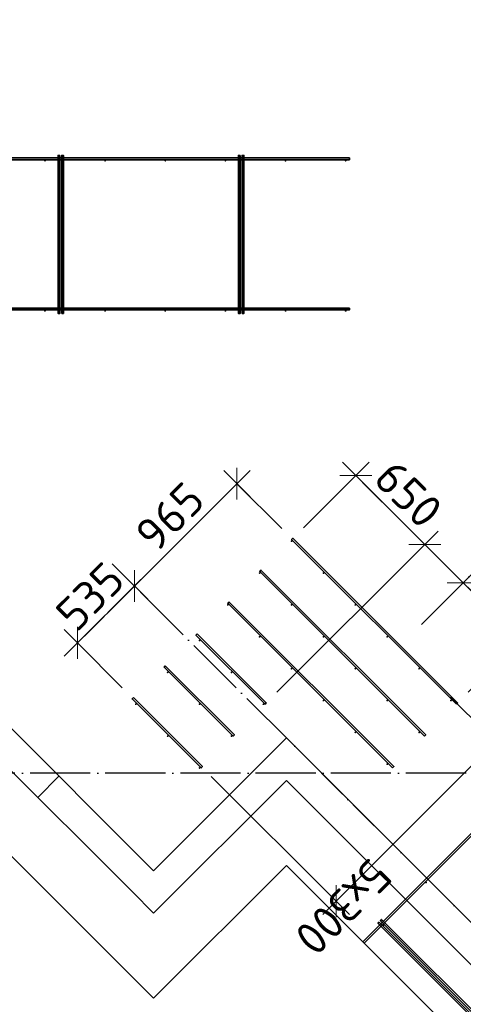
# Model space of a CAD drawing. Header units: millimetres. Extents: x -3483 to 105345, y -283423 to 72284.
# Tile 97 of 165: x 81677 to 84627, y 6862 to 13417. Entities that reach past the tile are written whole.
import ezdxf

# ---------------------------------------------------------------- set-up
doc = ezdxf.new("R2010")
doc.units = ezdxf.units.MM
doc.header["$PDMODE"] = 65
for name, pattern in [('______11', [500, 400, -50, 0, -50]), ('______2', [270, 200, -70]), ('______5', [1100, 800, -100, 100, -100])]:
    doc.linetypes.add(name, pattern=pattern)
for name, color, linetype, lineweight in [('Арм.стержн. Доп. арматура', 180, 'Continuous', 35), ('Размерная линия_ общее', 7, 'Continuous', 13), ('Стена_ общее', 7, 'Continuous', 35), ('Фундамент_ общее', 7, 'Continuous', 35)]:
    doc.layers.add(name, color=color, linetype=linetype, lineweight=lineweight)
doc.layers.add('Арм.стержн. Фиксатор', color=7, linetype='Continuous', lineweight=35, true_color=0x501e0f)
doc.layers.add('Осевая линия_ общее', color=7, linetype='______5', lineweight=13, true_color=0xa0a0a0)
doc.styles.add('ISOCPEUR', font='ISOCPEUR')
doc.dimstyles.new('DIMSTYLE_4', dxfattribs={"dimtxt": 220, "dimasz": 250, "dimexe": 0, "dimexo": 0, "dimgap": 110, "dimtad": 2, "dimdec": 0, "dimrnd": 5, "dimzin": 12, "dimdsep": 46, "dimtxsty": 'ISOCPEUR', "dimblk1": 'ALL_ML_STRICH', "dimblk2": 'ALL_ML_STRICH', "dimsah": 1, "dimcen": 0, "dimclrd": 7, "dimclre": 256, "dimclrt": 7, "dimadec": 0, "dimazin": 0, "dimtfac": 1, "dimtdec": 0, "dimtix": 1, "dimtmove": 2, "dimatfit": 3, "dimfxl": 0, "dimtzin": 0, "dimlwd": 0, "dimlwe": -3, "dimarcsym": 0})
doc.dimstyles.new('DIMSTYLE_5', dxfattribs={"dimtxt": 220, "dimasz": 250, "dimexe": 0, "dimexo": 0, "dimgap": 110, "dimtad": 2, "dimdec": 0, "dimrnd": 5, "dimzin": 12, "dimdsep": 46, "dimtxsty": 'ISOCPEUR', "dimblk1": 'ALL_ML_STRICH', "dimblk2": 'ALL_ML_STRICH', "dimsah": 1, "dimcen": 0, "dimclrd": 7, "dimclre": 256, "dimclrt": 7, "dimadec": 0, "dimazin": 0, "dimtfac": 1, "dimtdec": 0, "dimtix": 1, "dimtmove": 2, "dimatfit": 3, "dimfxl": 0, "dimtvp": 1.2, "dimtzin": 0, "dimlwd": 0, "dimlwe": -3, "dimarcsym": 0})

# ---------------------------------------------------------------- blocks, each defined once
blk = doc.blocks.new('ALL_ML_STRICH')
at = {"color": 0, "linetype": 'ByBlock', "lineweight": -2}
for p, q in [((-0.3, -0.3), (0.3, 0.3)), ((0, -0.5), (0, 0.5)), ((-1, 0), (0.5, 0))]:
    blk.add_line(p, q, dxfattribs=at)
blk = doc.blocks.new('*D669')
at = {"layer": 'DEFPOINTS', "color": 7, "linetype": 'Continuous', "lineweight": 13, "transparency": 33554687}
for p in [(83122.1, 10327.8), (83490.6, 9958.9), (82449.3, 9636.9)]:
    blk.add_point(p, dxfattribs=at)
at = {"layer": 'Размерная линия_ общее', "color": 7, "linetype": 'Continuous', "lineweight": -2, "transparency": 33554687}
blk.add_line((83122.1, 10327.8), (82439.9, 9646.3), dxfattribs=at)
at = {"layer": 'Размерная линия_ общее', "color": 253, "linetype": 'Continuous', "lineweight": -2, "true_color": 0xa0a0a0, "transparency": 33554687}
for p, q in [((83419.9, 10029.6), (83122.1, 10327.8)), ((82439.9, 9646.3), (82439.9, 9646.3))]:
    blk.add_line(p, q, dxfattribs=at)
at = {"layer": 'Размерная линия_ общее', "color": 7, "linetype": 'Continuous', "lineweight": 13, "transparency": 33554687, "xscale": 250, "yscale": 250, "zscale": 250}
for p, rotation in [((83122.1, 10327.8), 44.96761676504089), ((82439.9, 9646.3), 224.9676167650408)]:
    blk.add_blockref('ALL_ML_STRICH', p, dxfattribs=dict(at, rotation=rotation))
at = {"layer": 'Размерная линия_ общее', "color": 7, "linetype": 'Continuous', "lineweight": 13, "transparency": 33554687, "insert": (82675.7, 10108), "char_height": 220, "width": 660, "attachment_point": 5, "rotation": 44.96762, "style": 'ISOCPEUR'}
blk.add_mtext('\\A1;{965}', dxfattribs=at)
blk = doc.blocks.new('*D670')
at = {"layer": 'DEFPOINTS', "color": 7, "linetype": 'Continuous', "lineweight": 13, "transparency": 33554687}
for p in [(82439.9, 9646.3), (82449.3, 9636.9), (82429.3, 8898.8)]:
    blk.add_point(p, dxfattribs=at)
at = {"layer": 'Размерная линия_ общее', "color": 7, "linetype": 'Continuous', "lineweight": -2, "transparency": 33554687}
blk.add_line((82439.9, 9646.3), (82060.9, 9267.7), dxfattribs=at)
at = {"layer": 'Размерная линия_ общее', "color": 253, "linetype": 'Continuous', "lineweight": -2, "true_color": 0xa0a0a0, "transparency": 33554687}
for p, q in [((82439.9, 9646.3), (82439.9, 9646.3)), ((82358.7, 8969.6), (82060.9, 9267.7))]:
    blk.add_line(p, q, dxfattribs=at)
at = {"layer": 'Размерная линия_ общее', "color": 7, "linetype": 'Continuous', "lineweight": 13, "transparency": 33554687, "xscale": 250, "yscale": 250, "zscale": 250}
for p, rotation in [((82439.9, 9646.3), 44.96761676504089), ((82060.9, 9267.7), 224.9676167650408)]:
    blk.add_blockref('ALL_ML_STRICH', p, dxfattribs=dict(at, rotation=rotation))
at = {"layer": 'Размерная линия_ общее', "color": 7, "linetype": 'Continuous', "lineweight": 13, "transparency": 33554687, "insert": (82145.1, 9578), "char_height": 220, "width": 660, "attachment_point": 5, "rotation": 44.96762, "style": 'ISOCPEUR'}
blk.add_mtext('\\A1;{535}', dxfattribs=at)
blk = doc.blocks.new('СЛОЖНЫЙ_ОБЪЕКТ_9')
at = {"layer": 'Осевая линия_ общее', "color": 253, "linetype": '______11', "lineweight": -3, "true_color": 0xa0a0a0, "transparency": 33554687}
for p, q in [((84349.3, 9391.4), (97713.7, 22755.7)), ((89836.5, 2249.7), (82291.7, 9794.5))]:
    blk.add_line(p, q, dxfattribs=at)
blk = doc.blocks.new('*D672')
at = {"layer": 'DEFPOINTS', "color": 7, "linetype": 'Continuous', "lineweight": 13, "transparency": 33554687}
for p in [(83912, 10382.5), (83493.7, 9964.2), (83317, 8868.2)]:
    blk.add_point(p, dxfattribs=at)
at = {"layer": 'Размерная линия_ общее', "color": 253, "linetype": 'Continuous', "lineweight": -2, "true_color": 0xa0a0a0, "transparency": 33554687}
for p, q in [((83564.5, 10034.9), (83912, 10382.5)), ((83387.7, 8938.9), (84371.6, 9922.8))]:
    blk.add_line(p, q, dxfattribs=at)
at = {"layer": 'Размерная линия_ общее', "color": 7, "linetype": 'Continuous', "lineweight": -2, "transparency": 33554687}
blk.add_line((83912, 10382.5), (84371.6, 9922.8), dxfattribs=at)
at = {"layer": 'Размерная линия_ общее', "color": 7, "linetype": 'Continuous', "lineweight": 13, "transparency": 33554687, "xscale": 250, "yscale": 250, "zscale": 250}
for p, rotation in [((83912, 10382.5), 135.0000000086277), ((84371.6, 9922.8), 315.0000000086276)]:
    blk.add_blockref('ALL_ML_STRICH', p, dxfattribs=dict(at, rotation=rotation))
at = {"layer": 'Размерная линия_ общее', "color": 7, "linetype": 'Continuous', "lineweight": 13, "transparency": 33554687, "insert": (84262.8, 10258), "char_height": 220, "width": 660, "attachment_point": 5, "rotation": 315, "style": 'ISOCPEUR'}
blk.add_mtext('\\A1;{650}', dxfattribs=at)
blk = doc.blocks.new('*D673')
at = {"layer": 'DEFPOINTS', "color": 7, "linetype": 'Continuous', "lineweight": 13, "transparency": 33554687}
for p in [(84371.6, 9922.8), (84585.1, 9627.1), (83317, 8868.2)]:
    blk.add_point(p, dxfattribs=at)
at = {"layer": 'Размерная линия_ общее', "color": 253, "linetype": 'Continuous', "lineweight": -2, "true_color": 0xa0a0a0, "transparency": 33554687}
for p, q in [((83387.7, 8938.9), (84371.6, 9922.8)), ((84626.2, 9668.3), (84626.2, 9668.3))]:
    blk.add_line(p, q, dxfattribs=at)
at = {"layer": 'Размерная линия_ общее', "color": 7, "linetype": 'Continuous', "lineweight": -2, "transparency": 33554687}
blk.add_line((84371.6, 9922.8), (84626.2, 9668.3), dxfattribs=at)
at = {"layer": 'Размерная линия_ общее', "color": 7, "linetype": 'Continuous', "lineweight": 13, "transparency": 33554687, "xscale": 250, "yscale": 250, "zscale": 250}
for p, rotation in [((84371.6, 9922.8), 135.0000000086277), ((84626.2, 9668.3), 315.0000000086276)]:
    blk.add_blockref('ALL_ML_STRICH', p, dxfattribs=dict(at, rotation=rotation))
at = {"layer": 'Размерная линия_ общее', "color": 7, "linetype": 'Continuous', "lineweight": 13, "transparency": 33554687, "insert": (85235.9, 9909.3), "char_height": 220, "width": 660, "attachment_point": 5, "rotation": 315, "style": 'ISOCPEUR'}
blk.add_mtext('\\A1;{360}', dxfattribs=at)
blk = doc.blocks.new('*D674')
at = {"layer": 'DEFPOINTS', "color": 7, "linetype": 'Continuous', "lineweight": 13, "transparency": 33554687}
for p in [(84626.2, 9668.3), (84585.1, 9627.1), (84589.8, 8868.2)]:
    blk.add_point(p, dxfattribs=at)
at = {"layer": 'Размерная линия_ общее', "color": 253, "linetype": 'Continuous', "lineweight": -2, "true_color": 0xa0a0a0, "transparency": 33554687}
for p, q in [((84626.2, 9668.3), (84626.2, 9668.3)), ((84660.5, 8938.9), (85008, 9286.4))]:
    blk.add_line(p, q, dxfattribs=at)
at = {"layer": 'Размерная линия_ общее', "color": 7, "linetype": 'Continuous', "lineweight": -2, "transparency": 33554687}
blk.add_line((84626.2, 9668.3), (85008, 9286.4), dxfattribs=at)
at = {"layer": 'Размерная линия_ общее', "color": 7, "linetype": 'Continuous', "lineweight": 13, "transparency": 33554687, "xscale": 250, "yscale": 250, "zscale": 250}
for p, rotation in [((84626.2, 9668.3), 135.0000000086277), ((85008, 9286.4), 315.0000000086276)]:
    blk.add_blockref('ALL_ML_STRICH', p, dxfattribs=dict(at, rotation=rotation))
at = {"layer": 'Размерная линия_ общее', "color": 7, "linetype": 'Continuous', "lineweight": 13, "transparency": 33554687, "insert": (84930.3, 9590.5), "char_height": 220, "width": 660, "attachment_point": 5, "rotation": 315, "style": 'ISOCPEUR'}
blk.add_mtext('\\A1;{540}', dxfattribs=at)
blk = doc.blocks.new('*D675')
at = {"layer": 'DEFPOINTS', "color": 7, "linetype": 'Continuous', "lineweight": 13, "transparency": 33554687}
for p in [(84472, 8977.5), (84840.9, 8609), (82879.6, 8448.6)]:
    blk.add_point(p, dxfattribs=at)
at = {"layer": 'Размерная линия_ общее', "color": 253, "linetype": 'Continuous', "lineweight": -2, "true_color": 0xa0a0a0, "transparency": 33554687}
for p, q in [((84542.7, 8906.8), (84840.9, 8609)), ((82950.3, 8377.9), (83781.1, 7548))]:
    blk.add_line(p, q, dxfattribs=at)
at = {"layer": 'Размерная линия_ общее', "color": 7, "linetype": 'Continuous', "lineweight": -2, "transparency": 33554687}
blk.add_line((84840.9, 8609), (83781.1, 7548), dxfattribs=at)
at = {"layer": 'Размерная линия_ общее', "color": 7, "linetype": 'Continuous', "lineweight": 13, "transparency": 33554687, "xscale": 250, "yscale": 250, "zscale": 250}
for p, rotation in [((84840.9, 8609), 45.03238323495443), ((83781.1, 7548), 225.0323832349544)]:
    blk.add_blockref('ALL_ML_STRICH', p, dxfattribs=dict(at, rotation=rotation))
at = {"layer": 'Размерная линия_ общее', "color": 7, "linetype": 'Continuous', "lineweight": 13, "transparency": 33554687, "insert": (84167, 7693.8), "char_height": 220, "width": 11, "attachment_point": 1, "rotation": 225.03238, "line_spacing_factor": 0.60241, "style": 'ISOCPEUR'}
blk.add_mtext('5х300', dxfattribs=at)
blk = doc.blocks.new('СЛОЖНЫЙ_ОБЪЕКТ_13')
at = {"layer": 'Стена_ общее', "color": 9, "linetype": 'Continuous', "lineweight": -3, "true_color": 0xc7c7c7, "transparency": 33554687}
for p, q in [((79950, 10368.4), (82567.4, 7750.9)), ((82426, 7609.5), (79750, 10285.5)), ((83309.9, 8493.4), (83451.3, 8634.8)), ((83451.3, 8634.8), (88422.3, 3663.9)), ((83309.9, 8493.4), (82567.4, 7750.9)), ((82567.4, 7468.1), (83451.3, 8352)), ((88280.9, 3522.4), (83451.3, 8352)), ((82426, 7609.5), (82567.4, 7468.1))]:
    blk.add_line(p, q, dxfattribs=at)
at = {"layer": 'Стена_ общее', "color": 9, "linetype": '______2', "lineweight": -3, "true_color": 0xc7c7c7, "transparency": 33554687}
blk.add_line((81796.7, 8238.8), (81938.1, 8380.3), dxfattribs=at)

msp = doc.modelspace()

# ---------------------------------------------------------------- hatches: boundary and pattern name
at = {"layer": 'Арм.стержн. Доп. арматура', "linetype": 'Continuous', "lineweight": 35, "transparency": 33554687}
for points in [[(83490.9, 9944.7), (83490.5, 9947), (83489.2, 9949), (83487.2, 9950.3), (83484.9, 9950.7), (83482.6, 9950.3), (83480.7, 9949), (83479.4, 9947), (83478.9, 9944.7), (83479.4, 9942.4), (83480.7, 9940.5), (83482.6, 9939.2), (83484.9, 9938.7), (83487.2, 9939.2), (83489.2, 9940.5), (83490.5, 9942.4)], [(83278.8, 9732.6), (83278.3, 9734.9), (83277, 9736.9), (83275.1, 9738.2), (83272.8, 9738.6), (83270.5, 9738.2), (83268.5, 9736.9), (83267.2, 9734.9), (83266.8, 9732.6), (83267.2, 9730.3), (83268.5, 9728.4), (83270.5, 9727.1), (83272.8, 9726.6), (83275.1, 9727.1), (83277, 9728.4), (83278.3, 9730.3)], [(83703, 9732.6), (83702.6, 9734.9), (83701.3, 9736.9), (83699.3, 9738.2), (83697, 9738.6), (83694.7, 9738.2), (83692.8, 9736.9), (83691.5, 9734.9), (83691, 9732.6), (83691.5, 9730.3), (83692.8, 9728.4), (83694.7, 9727.1), (83697, 9726.6), (83699.3, 9727.1), (83701.3, 9728.4), (83702.6, 9730.3)], [(83066.6, 9520.5), (83066.2, 9522.8), (83064.9, 9524.7), (83062.9, 9526), (83060.6, 9526.5), (83058.4, 9526), (83056.4, 9524.7), (83055.1, 9522.8), (83054.6, 9520.5), (83055.1, 9518.2), (83056.4, 9516.2), (83058.4, 9514.9), (83060.6, 9514.5), (83062.9, 9514.9), (83064.9, 9516.2), (83066.2, 9518.2)], [(83490.9, 9520.5), (83490.5, 9522.8), (83489.2, 9524.7), (83487.2, 9526), (83484.9, 9526.5), (83482.6, 9526), (83480.7, 9524.7), (83479.4, 9522.8), (83478.9, 9520.5), (83479.4, 9518.2), (83480.7, 9516.2), (83482.6, 9514.9), (83484.9, 9514.5), (83487.2, 9514.9), (83489.2, 9516.2), (83490.5, 9518.2)], [(83915.2, 9520.5), (83914.7, 9522.8), (83913.4, 9524.7), (83911.5, 9526), (83909.2, 9526.5), (83906.9, 9526), (83904.9, 9524.7), (83903.6, 9522.8), (83903.2, 9520.5), (83903.6, 9518.2), (83904.9, 9516.2), (83906.9, 9514.9), (83909.2, 9514.5), (83911.5, 9514.9), (83913.4, 9516.2), (83914.7, 9518.2)], [(83278.8, 9308.3), (83278.3, 9310.6), (83277, 9312.6), (83275.1, 9313.9), (83272.8, 9314.3), (83270.5, 9313.9), (83268.5, 9312.6), (83267.2, 9310.6), (83266.8, 9308.3), (83267.2, 9306), (83268.5, 9304.1), (83270.5, 9302.8), (83272.8, 9302.3), (83275.1, 9302.8), (83277, 9304.1), (83278.3, 9306)], [(83703, 9308.3), (83702.6, 9310.6), (83701.3, 9312.6), (83699.3, 9313.9), (83697, 9314.3), (83694.7, 9313.9), (83692.8, 9312.6), (83691.5, 9310.6), (83691, 9308.3), (83691.5, 9306), (83692.8, 9304.1), (83694.7, 9302.8), (83697, 9302.3), (83699.3, 9302.8), (83701.3, 9304.1), (83702.6, 9306)], [(84127.3, 9308.3), (84126.9, 9310.6), (84125.5, 9312.6), (84123.6, 9313.9), (84121.3, 9314.3), (84119, 9313.9), (84117.1, 9312.6), (84115.8, 9310.6), (84115.3, 9308.3), (84115.8, 9306), (84117.1, 9304.1), (84119, 9302.8), (84121.3, 9302.3), (84123.6, 9302.8), (84125.5, 9304.1), (84126.9, 9306)], [(82879.3, 9283.6), (82878.8, 9285.9), (82877.5, 9287.8), (82875.6, 9289.1), (82873.3, 9289.6), (82871, 9289.1), (82869, 9287.8), (82867.7, 9285.9), (82867.3, 9283.6), (82867.7, 9281.3), (82869, 9279.4), (82871, 9278.1), (82873.3, 9277.6), (82875.6, 9278.1), (82877.5, 9279.4), (82878.8, 9281.3)], [(82667.1, 9071.5), (82666.7, 9073.8), (82665.4, 9075.7), (82663.4, 9077), (82661.1, 9077.5), (82658.8, 9077), (82656.9, 9075.7), (82655.6, 9073.8), (82655.1, 9071.5), (82655.6, 9069.2), (82656.9, 9067.2), (82658.8, 9065.9), (82661.1, 9065.5), (82663.4, 9065.9), (82665.4, 9067.2), (82666.7, 9069.2)], [(83091.4, 9071.5), (83090.9, 9073.8), (83089.6, 9075.7), (83087.7, 9077), (83085.4, 9077.5), (83083.1, 9077), (83081.2, 9075.7), (83079.9, 9073.8), (83079.4, 9071.5), (83079.9, 9069.2), (83081.2, 9067.2), (83083.1, 9065.9), (83085.4, 9065.5), (83087.7, 9065.9), (83089.6, 9067.2), (83090.9, 9069.2)], [(83490.9, 9096.2), (83490.5, 9098.5), (83489.2, 9100.5), (83487.2, 9101.8), (83484.9, 9102.2), (83482.6, 9101.8), (83480.7, 9100.5), (83479.4, 9098.5), (83478.9, 9096.2), (83479.4, 9093.9), (83480.7, 9092), (83482.6, 9090.7), (83484.9, 9090.2), (83487.2, 9090.7), (83489.2, 9092), (83490.5, 9093.9)], [(83915.2, 9096.2), (83914.7, 9098.5), (83913.4, 9100.5), (83911.5, 9101.8), (83909.2, 9102.2), (83906.9, 9101.8), (83904.9, 9100.5), (83903.6, 9098.5), (83903.2, 9096.2), (83903.6, 9093.9), (83904.9, 9092), (83906.9, 9090.7), (83909.2, 9090.2), (83911.5, 9090.7), (83913.4, 9092), (83914.7, 9093.9)], [(84339.4, 9096.2), (84339, 9098.5), (84337.7, 9100.5), (84335.7, 9101.8), (84333.4, 9102.2), (84331.1, 9101.8), (84329.2, 9100.5), (84327.9, 9098.5), (84327.4, 9096.2), (84327.9, 9093.9), (84329.2, 9092), (84331.1, 9090.7), (84333.4, 9090.2), (84335.7, 9090.7), (84337.7, 9092), (84339, 9093.9)], [(82455, 8859.3), (82454.5, 8861.6), (82453.2, 8863.6), (82451.3, 8864.9), (82449, 8865.3), (82446.7, 8864.9), (82444.8, 8863.6), (82443.5, 8861.6), (82443, 8859.3), (82443.5, 8857), (82444.8, 8855.1), (82446.7, 8853.8), (82449, 8853.3), (82451.3, 8853.8), (82453.2, 8855.1), (82454.5, 8857)], [(82879.3, 8859.3), (82878.8, 8861.6), (82877.5, 8863.6), (82875.6, 8864.9), (82873.3, 8865.3), (82871, 8864.9), (82869, 8863.6), (82867.7, 8861.6), (82867.3, 8859.3), (82867.7, 8857), (82869, 8855.1), (82871, 8853.8), (82873.3, 8853.3), (82875.6, 8853.8), (82877.5, 8855.1), (82878.8, 8857)], [(83303.5, 8859.3), (83303.1, 8861.6), (83301.8, 8863.6), (83299.8, 8864.9), (83297.5, 8865.3), (83295.2, 8864.9), (83293.3, 8863.6), (83292, 8861.6), (83291.5, 8859.3), (83292, 8857), (83293.3, 8855.1), (83295.2, 8853.8), (83297.5, 8853.3), (83299.8, 8853.8), (83301.8, 8855.1), (83303.1, 8857)], [(83703, 8884.1), (83702.6, 8886.4), (83701.3, 8888.3), (83699.3, 8889.6), (83697, 8890.1), (83694.7, 8889.6), (83692.8, 8888.3), (83691.5, 8886.4), (83691, 8884.1), (83691.5, 8881.8), (83692.8, 8879.8), (83694.7, 8878.5), (83697, 8878.1), (83699.3, 8878.5), (83701.3, 8879.8), (83702.6, 8881.8)], [(84127.3, 8884.1), (84126.9, 8886.4), (84125.5, 8888.3), (84123.6, 8889.6), (84121.3, 8890.1), (84119, 8889.6), (84117.1, 8888.3), (84115.8, 8886.4), (84115.3, 8884.1), (84115.8, 8881.8), (84117.1, 8879.8), (84119, 8878.5), (84121.3, 8878.1), (84123.6, 8878.5), (84125.5, 8879.8), (84126.9, 8881.8)], [(84551.6, 8884.1), (84551.1, 8886.4), (84549.8, 8888.3), (84547.9, 8889.6), (84545.6, 8890.1), (84543.3, 8889.6), (84541.3, 8888.3), (84540, 8886.4), (84539.6, 8884.1), (84540, 8881.8), (84541.3, 8879.8), (84543.3, 8878.5), (84545.6, 8878.1), (84547.9, 8878.5), (84549.8, 8879.8), (84551.1, 8881.8)], [(82667.1, 8647.2), (82666.7, 8649.5), (82665.4, 8651.4), (82663.4, 8652.7), (82661.1, 8653.2), (82658.8, 8652.7), (82656.9, 8651.4), (82655.6, 8649.5), (82655.1, 8647.2), (82655.6, 8644.9), (82656.9, 8643), (82658.8, 8641.7), (82661.1, 8641.2), (82663.4, 8641.7), (82665.4, 8643), (82666.7, 8644.9)], [(83091.4, 8647.2), (83090.9, 8649.5), (83089.6, 8651.4), (83087.7, 8652.7), (83085.4, 8653.2), (83083.1, 8652.7), (83081.2, 8651.4), (83079.9, 8649.5), (83079.4, 8647.2), (83079.9, 8644.9), (83081.2, 8643), (83083.1, 8641.7), (83085.4, 8641.2), (83087.7, 8641.7), (83089.6, 8643), (83090.9, 8644.9)], [(83915.2, 8671.9), (83914.7, 8674.2), (83913.4, 8676.2), (83911.5, 8677.5), (83909.2, 8677.9), (83906.9, 8677.5), (83904.9, 8676.2), (83903.6, 8674.2), (83903.2, 8671.9), (83903.6, 8669.7), (83904.9, 8667.7), (83906.9, 8666.4), (83909.2, 8665.9), (83911.5, 8666.4), (83913.4, 8667.7), (83914.7, 8669.7)], [(84339.4, 8671.9), (84339, 8674.2), (84337.7, 8676.2), (84335.7, 8677.5), (84333.4, 8677.9), (84331.1, 8677.5), (84329.2, 8676.2), (84327.9, 8674.2), (84327.4, 8671.9), (84327.9, 8669.7), (84329.2, 8667.7), (84331.1, 8666.4), (84333.4, 8665.9), (84335.7, 8666.4), (84337.7, 8667.7), (84339, 8669.7)], [(84127.3, 8459.8), (84126.9, 8462.1), (84125.5, 8464.1), (84123.6, 8465.4), (84121.3, 8465.8), (84119, 8465.4), (84117.1, 8464.1), (84115.8, 8462.1), (84115.3, 8459.8), (84115.8, 8457.5), (84117.1, 8455.6), (84119, 8454.3), (84121.3, 8453.8), (84123.6, 8454.3), (84125.5, 8455.6), (84126.9, 8457.5)], [(82879.3, 8435.1), (82878.8, 8437.4), (82877.5, 8439.3), (82875.6, 8440.6), (82873.3, 8441.1), (82871, 8440.6), (82869, 8439.3), (82867.7, 8437.4), (82867.3, 8435.1), (82867.7, 8432.8), (82869, 8430.8), (82871, 8429.5), (82873.3, 8429.1), (82875.6, 8429.5), (82877.5, 8430.8), (82878.8, 8432.8)]]:
    msp.add_hatch(color=34, dxfattribs=at).paths.add_polyline_path(points)
at = {"layer": 'Арм.стержн. Фиксатор', "linetype": 'Continuous', "lineweight": 35, "transparency": 33554687}
for points in [[(81851, 12478), (81850.5, 12480.3), (81849.2, 12482.2), (81847.3, 12483.5), (81845, 12484), (81842.7, 12483.5), (81840.8, 12482.2), (81839.5, 12480.3), (81839, 12478), (81839.5, 12475.7), (81840.8, 12473.8), (81842.7, 12472.5), (81845, 12472), (81847.3, 12472.5), (81849.2, 12473.8), (81850.5, 12475.7)], [(82251, 12478), (82250.5, 12480.3), (82249.2, 12482.2), (82247.3, 12483.5), (82245, 12484), (82242.7, 12483.5), (82240.8, 12482.2), (82239.5, 12480.3), (82239, 12478), (82239.5, 12475.7), (82240.8, 12473.8), (82242.7, 12472.5), (82245, 12472), (82247.3, 12472.5), (82249.2, 12473.8), (82250.5, 12475.7)], [(82651, 12478), (82650.5, 12480.3), (82649.2, 12482.2), (82647.3, 12483.5), (82645, 12484), (82642.7, 12483.5), (82640.8, 12482.2), (82639.5, 12480.3), (82639, 12478), (82639.5, 12475.7), (82640.8, 12473.8), (82642.7, 12472.5), (82645, 12472), (82647.3, 12472.5), (82649.2, 12473.8), (82650.5, 12475.7)], [(83051, 12478), (83050.5, 12480.3), (83049.2, 12482.2), (83047.3, 12483.5), (83045, 12484), (83042.7, 12483.5), (83040.8, 12482.2), (83039.5, 12480.3), (83039, 12478), (83039.5, 12475.7), (83040.8, 12473.8), (83042.7, 12472.5), (83045, 12472), (83047.3, 12472.5), (83049.2, 12473.8), (83050.5, 12475.7)], [(83451, 12478), (83450.5, 12480.3), (83449.2, 12482.2), (83447.3, 12483.5), (83445, 12484), (83442.7, 12483.5), (83440.8, 12482.2), (83439.5, 12480.3), (83439, 12478), (83439.5, 12475.7), (83440.8, 12473.8), (83442.7, 12472.5), (83445, 12472), (83447.3, 12472.5), (83449.2, 12473.8), (83450.5, 12475.7)], [(83851, 12478), (83850.5, 12480.3), (83849.2, 12482.2), (83847.3, 12483.5), (83845, 12484), (83842.7, 12483.5), (83840.8, 12482.2), (83839.5, 12480.3), (83839, 12478), (83839.5, 12475.7), (83840.8, 12473.8), (83842.7, 12472.5), (83845, 12472), (83847.3, 12472.5), (83849.2, 12473.8), (83850.5, 12475.7)], [(81851, 11478), (81850.5, 11480.3), (81849.2, 11482.2), (81847.3, 11483.5), (81845, 11484), (81842.7, 11483.5), (81840.8, 11482.2), (81839.5, 11480.3), (81839, 11478), (81839.5, 11475.7), (81840.8, 11473.8), (81842.7, 11472.5), (81845, 11472), (81847.3, 11472.5), (81849.2, 11473.8), (81850.5, 11475.7)], [(82251, 11478), (82250.5, 11480.3), (82249.2, 11482.2), (82247.3, 11483.5), (82245, 11484), (82242.7, 11483.5), (82240.8, 11482.2), (82239.5, 11480.3), (82239, 11478), (82239.5, 11475.7), (82240.8, 11473.8), (82242.7, 11472.5), (82245, 11472), (82247.3, 11472.5), (82249.2, 11473.8), (82250.5, 11475.7)], [(82651, 11478), (82650.5, 11480.3), (82649.2, 11482.2), (82647.3, 11483.5), (82645, 11484), (82642.7, 11483.5), (82640.8, 11482.2), (82639.5, 11480.3), (82639, 11478), (82639.5, 11475.7), (82640.8, 11473.8), (82642.7, 11472.5), (82645, 11472), (82647.3, 11472.5), (82649.2, 11473.8), (82650.5, 11475.7)], [(83051, 11478), (83050.5, 11480.3), (83049.2, 11482.2), (83047.3, 11483.5), (83045, 11484), (83042.7, 11483.5), (83040.8, 11482.2), (83039.5, 11480.3), (83039, 11478), (83039.5, 11475.7), (83040.8, 11473.8), (83042.7, 11472.5), (83045, 11472), (83047.3, 11472.5), (83049.2, 11473.8), (83050.5, 11475.7)], [(83451, 11478), (83450.5, 11480.3), (83449.2, 11482.2), (83447.3, 11483.5), (83445, 11484), (83442.7, 11483.5), (83440.8, 11482.2), (83439.5, 11480.3), (83439, 11478), (83439.5, 11475.7), (83440.8, 11473.8), (83442.7, 11472.5), (83445, 11472), (83447.3, 11472.5), (83449.2, 11473.8), (83450.5, 11475.7)], [(83851, 11478), (83850.5, 11480.3), (83849.2, 11482.2), (83847.3, 11483.5), (83845, 11484), (83842.7, 11483.5), (83840.8, 11482.2), (83839.5, 11480.3), (83839, 11478), (83839.5, 11475.7), (83840.8, 11473.8), (83842.7, 11472.5), (83845, 11472), (83847.3, 11472.5), (83849.2, 11473.8), (83850.5, 11475.7)], [(84385.8, 7672.2), (84385.4, 7674.5), (84384.1, 7676.5), (84382.1, 7677.8), (84379.8, 7678.2), (84377.5, 7677.8), (84375.6, 7676.5), (84374.3, 7674.5), (84373.8, 7672.2), (84374.3, 7670), (84375.6, 7668), (84377.5, 7666.7), (84379.8, 7666.2), (84382.1, 7666.7), (84384.1, 7668), (84385.4, 7670)], [(84103, 7389.4), (84102.5, 7391.7), (84101.2, 7393.6), (84099.3, 7395), (84097, 7395.4), (84094.7, 7395), (84092.7, 7393.6), (84091.4, 7391.7), (84091, 7389.4), (84091.4, 7387.1), (84092.7, 7385.2), (84094.7, 7383.9), (84097, 7383.4), (84099.3, 7383.9), (84101.2, 7385.2), (84102.5, 7387.1)]]:
    msp.add_hatch(color=34, dxfattribs=at).paths.add_polyline_path(points)

# ---------------------------------------------------------------- linework, layer by layer
at = {"layer": 'Арм.стержн. Доп. арматура', "color": 34, "linetype": 'Continuous', "lineweight": 35, "transparency": 33554687}
for points in [[(84581.3, 8859.7), (83485.3, 9955.7), (83493.7, 9964.2), (84589.8, 8868.2), (84581.3, 8859.7)], [(84581.3, 8859.7), (83485.3, 9955.7), (83493.7, 9964.2), (84589.8, 8868.2), (84581.3, 8859.7)], [(84369.1, 8647.6), (83273.1, 9743.6), (83281.6, 9752.1), (84377.6, 8656), (84369.1, 8647.6)], [(84369.1, 8647.6), (83273.1, 9743.6), (83281.6, 9752.1), (84377.6, 8656), (84369.1, 8647.6)], [(84157, 8435.4), (83061, 9531.4), (83069.5, 9539.9), (84165.5, 8443.9), (84157, 8435.4)], [(84157, 8435.4), (83061, 9531.4), (83069.5, 9539.9), (84165.5, 8443.9), (84157, 8435.4)], [(82857.4, 9327.8), (83317, 8868.2), (83308.5, 8859.7), (82848.9, 9319.3), (82857.4, 9327.8)], [(82857.4, 9327.8), (83317, 8868.2), (83308.5, 8859.7), (82848.9, 9319.3), (82857.4, 9327.8)], [(82645.2, 9115.7), (83104.8, 8656), (83096.4, 8647.6), (82636.7, 9107.2), (82645.2, 9115.7)], [(82645.2, 9115.7), (83104.8, 8656), (83096.4, 8647.6), (82636.7, 9107.2), (82645.2, 9115.7)], [(82433.1, 8903.5), (82892.7, 8443.9), (82884.2, 8435.4), (82424.6, 8895), (82433.1, 8903.5)], [(82433.1, 8903.5), (82892.7, 8443.9), (82884.2, 8435.4), (82424.6, 8895), (82433.1, 8903.5)]]:
    msp.add_lwpolyline(points, dxfattribs=at)
at = {"layer": 'Арм.стержн. Фиксатор', "color": 34, "linetype": 'Continuous', "lineweight": 25, "transparency": 33554687}
msp.add_lwpolyline([(83959.9, 7277.8), (96353.2, 19671.1), (96361.7, 19662.6), (83968.4, 7269.3), (83959.9, 7277.8)], dxfattribs=at)
msp.add_lwpolyline([(83959.9, 7277.8), (96353.2, 19671.1), (96361.7, 19662.6), (83968.4, 7269.3), (83959.9, 7277.8)], dxfattribs=at)
at = {"layer": 'Арм.стержн. Фиксатор', "color": 34, "linetype": 'Continuous', "lineweight": 35, "transparency": 33554687}
for points in [[(79420, 12496), (83870, 12496), (83870, 12484), (79420, 12484), (79420, 12496)], [(79420, 12496), (83870, 12496), (83870, 12484), (79420, 12484), (79420, 12496)], [(81944, 12512.9), (81944, 11460.8), (81932, 11460.8), (81932, 12512.9), (81944, 12512.9)], [(81956, 11461.1), (81956, 12513.1), (81968, 12513.1), (81968, 11461.1), (81956, 11461.1)], [(83144, 12512.9), (83144, 11460.8), (83132, 11460.8), (83132, 12512.9), (83144, 12512.9)], [(83156, 11461.1), (83156, 12513.1), (83168, 12513.1), (83168, 11461.1), (83156, 11461.1)], [(79420, 11496), (83870, 11496), (83870, 11484), (79420, 11484), (79420, 11496)], [(79420, 11496), (83870, 11496), (83870, 11484), (79420, 11484), (79420, 11496)], [(84067.6, 7409.4), (84811.5, 6665.5), (84803, 6657), (84059.1, 7400.9), (84067.6, 7409.4)], [(84819.8, 6674.1), (84075.9, 7418), (84084.4, 7426.5), (84828.3, 6682.6), (84819.8, 6674.1)]]:
    msp.add_lwpolyline(points, dxfattribs=at)
at = {"layer": 'Осевая линия_ общее', "color": 253, "linetype": '______11', "lineweight": -3, "true_color": 0xa0a0a0, "transparency": 33554687}
msp.add_line((105150, 8400), (77142.2, 8400), dxfattribs=at)
at = {"layer": 'Стена_ общее', "color": 7, "linetype": 'Continuous', "lineweight": 25, "transparency": 33554687}
for p, q in [((79950, 10368.4), (82567.4, 7750.9)), ((79950, 10368.4), (82567.4, 7750.9)), ((82426, 7609.5), (79750, 10285.5)), ((82426, 7609.5), (79750, 10285.5)), ((83309.9, 8493.4), (83451.3, 8634.8)), ((83309.9, 8493.4), (83451.3, 8634.8)), ((83451.3, 8634.8), (88493, 3593.2)), ((83451.3, 8634.8), (88493, 3593.2)), ((82567.4, 7750.9), (83309.9, 8493.4)), ((82567.4, 7750.9), (83309.9, 8493.4)), ((83451.3, 8352), (82567.4, 7468.1)), ((83451.3, 8352), (82567.4, 7468.1)), ((88210.2, 3593.2), (83451.3, 8352)), ((88210.2, 3593.2), (83451.3, 8352)), ((82567.4, 7468.1), (82426, 7609.5)), ((82567.4, 7468.1), (82426, 7609.5))]:
    msp.add_line(p, q, dxfattribs=at)
at = {"layer": 'Фундамент_ общее', "color": 7, "lineweight": 25, "transparency": 33554687}
for p, q in [((82567.4, 6902.4), (79350, 10119.9)), ((83451.3, 7786.3), (82567.4, 6902.4)), ((87715.2, 3522.4), (83451.3, 7786.3))]:
    msp.add_line(p, q, dxfattribs=at)
at = {"layer": 'Фундамент_ общее', "color": 7, "linetype": 'Continuous', "lineweight": 25, "transparency": 33554687}
for p, q in [((82567.4, 6902.4), (79350, 10119.9)), ((83451.3, 7786.3), (82567.4, 6902.4)), ((87715.2, 3522.4), (83451.3, 7786.3))]:
    msp.add_line(p, q, dxfattribs=at)

# ---------------------------------------------------------------- block references
at = {"layer": 'Осевая линия_ общее', "color": 253, "linetype": '______11', "lineweight": -3, "true_color": 0xa0a0a0, "transparency": 33554687}
msp.add_blockref('СЛОЖНЫЙ_ОБЪЕКТ_9', (0, 0), dxfattribs=at)
at = {"layer": 'Стена_ общее', "color": 9, "linetype": 'Continuous', "lineweight": -3, "true_color": 0xc7c7c7, "transparency": 33554687}
msp.add_blockref('СЛОЖНЫЙ_ОБЪЕКТ_13', (0, 0), dxfattribs=at)

# ---------------------------------------------------------------- dimensions: what is measured, and where the dimension line sits
at = {"layer": 'Размерная линия_ общее', "color": 7, "linetype": 'Continuous', "lineweight": 13, "transparency": 33554687}
for base, p1, p2, angle, dimstyle, picture, middle in [((84371.6, 9922.8), (83564.5, 10034.9), (83387.7, 8938.9), 315, 'DIMSTYLE_4', '*D672', (84262.8, 10258)), ((82439.9, 9646.3), (83419.9, 10029.6), (82439.9, 9646.3), 224.96762, 'DIMSTYLE_4', '*D669', (82675.7, 10108)), ((84626.2, 9668.3), (83387.7, 8938.9), (84626.2, 9668.3), 315, 'DIMSTYLE_5', '*D673', (85235.9, 9909.3)), ((82060.9, 9267.7), (82439.9, 9646.3), (82358.7, 8969.6), 224.96762, 'DIMSTYLE_5', '*D670', (82145.1, 9578)), ((85008, 9286.4), (84626.2, 9668.3), (84660.5, 8938.9), 315, 'DIMSTYLE_5', '*D674', (84930.3, 9590.5))]:
    dim = msp.add_linear_dim(base=base, p1=p1, p2=p2, angle=angle, dimstyle=dimstyle, override={"dimpost": '<>', "dimclrd": 7, "dimclre": 253, "dimclrt": 7, "dimlwd": 0, "dimlwe": 65533}, dxfattribs=at)
    dim.commit()
    dim.dimension.update_dxf_attribs({"geometry": picture, "text_midpoint": middle, "dimtype": 160})
dim = msp.add_linear_dim(base=(83781.1, 7548), p1=(84542.7, 8906.8), p2=(82950.3, 8377.9), angle=225.03238, text='5х300', dimstyle='DIMSTYLE_4', override={"dimpost": '<>', "dimclrd": 7, "dimclre": 253, "dimclrt": 7, "dimlwd": 0, "dimlwe": 65533}, dxfattribs=at)
dim.commit()
dim.dimension.update_dxf_attribs({"geometry": '*D675', "text_midpoint": (84233.2, 8156.3), "dimtype": 160})

doc.saveas('drawing.dxf')
